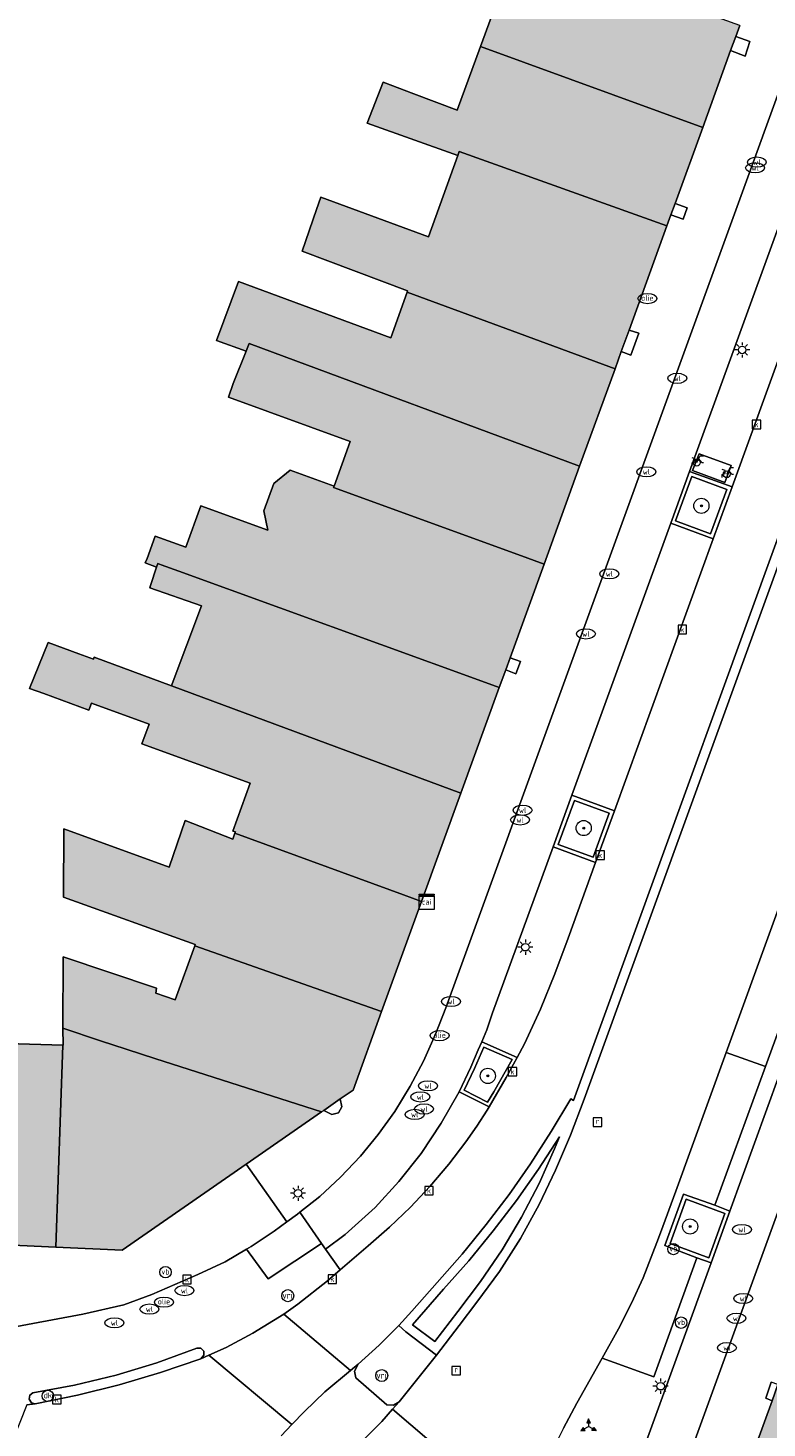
# Model space of a CAD drawing. Header units: metres. Extents: x 196496 to 197479, y 355139 to 356324.
# Tile 121 of 144: x 197172 to 197211, y 355725 to 355798. Entities that reach past the tile are written whole.
import ezdxf
from ezdxf.enums import TextEntityAlignment as Align

# ---------------------------------------------------------------- set-up
doc = ezdxf.new("R2010")
doc.units = ezdxf.units.M
doc.layers.get('0').update_dxf_attribs({"color": 252, "lineweight": 18})
for name, color, linetype, lineweight in [('B-WE-GR-BOOM-S', 252, 'Continuous', 18), ('B-WE-IE-MEUBILAIR_WEGMEUBILAIR-GV', 252, 'Continuous', 18), ('B-WE-IE-MEUBILAIR_WEGMEUBILAIR-S', 252, 'Continuous', 18), ('B-WE-IE-MEUBILAIR_WEGMEUBILAIR_PAAL-S', 252, 'Continuous', 18), ('B-WE-IE-MEUBILAIR_WEGMEUBILAIR_VERKEERSBORD-S', 252, 'Continuous', 18), ('B-WE-KL-BRANDSTOF_PUT-S', 252, 'Continuous', 18), ('B-WE-KL-DATA-S', 252, 'Continuous', 18), ('B-WE-KL-ET_LS_OV_LICHTMAST-S', 252, 'Continuous', 18), ('B-WE-KL-WATER-S', 252, 'Continuous', 18), ('B-WE-OG-BEBOUWING-GV', 252, 'Continuous', 18), ('B-WE-OG-TERREIN_ERF-GV', 252, 'Continuous', 18), ('B-WE-RI-GWA_KOLK-S', 252, 'Continuous', 18), ('B-WE-RI-GWA_RIOOLPUT-S', 252, 'Continuous', 18), ('B-WE-VH-ONVERHARD-GV', 252, 'Continuous', 18), ('B-WE-VH-VERHARDING_ASFALT-GV', 252, 'Continuous', 18), ('B-WE-VH-VERHARDING_BETON-GV', 252, 'Continuous', 18), ('B-WE-VH-VERHARDING_BETONSTRAATSTEEN-GV', 252, 'Continuous', 18), ('B-WE-VH-VERHARDING_OPEN-GV', 252, 'Continuous', 18), ('B-WE-VH-VERHARDING_SIERBESTRATING-GV', 252, 'Continuous', 18), ('B-WE-VH-VERHARDING_STRAATBAKSTEEN-GV', 252, 'Continuous', 18), ('B-WE-VH-VERHARDING_TEGEL-GV', 252, 'Continuous', 18), ('B-WE-VW-VRI-S', 252, 'Continuous', 18)]:
    doc.layers.add(name, color=color, linetype=linetype, lineweight=lineweight)
doc.layers.add('X-XX-AL-PRESENTATIE_GEBOUW3-V', color=7, linetype='Continuous', lineweight=18, true_color=0xf0f0f0)
doc.styles.add('NLCS-ISO', font='NLCS-ISO.ttf')

# ---------------------------------------------------------------- blocks, each defined once
blk = doc.blocks.new('SIE-WEG_VERKEERSBORD_WEGWIJZER-SO')
at = {"linetype": 'ByBlock', "lineweight": 18}
h = blk.add_hatch(color=0, dxfattribs=at)
h.dxf.hatch_style = 1
h.paths.add_polyline_path([(0.5, 1), (0, 2), (-0.5, 1)])
h = blk.add_hatch(color=0, dxfattribs=at)
h.dxf.hatch_style = 1
h.paths.add_polyline_path([(-1.38, -0.22), (-2, -1.15), (-0.88, -1.09)])
h = blk.add_hatch(color=0, dxfattribs=at)
h.dxf.hatch_style = 1
h.paths.add_polyline_path([(1.38, -0.22), (2, -1.15), (0.88, -1.09)])
at = {"color": 0, "linetype": 'ByBlock', "lineweight": 18}
for points in [[(-1.13, -0.65), (0, 0)], [(0, 1), (0, 0)], [(1.13, -0.65), (0, 0)]]:
    blk.add_lwpolyline(points, dxfattribs=at)
for points in [[(0.5, 1), (0, 2), (-0.5, 1)], [(-1.38, -0.22), (-2, -1.15), (-0.88, -1.09)], [(1.38, -0.22), (2, -1.15), (0.88, -1.09)]]:
    blk.add_lwpolyline(points, close=True, dxfattribs=at)
blk = doc.blocks.new('SKL-DATA_SIGNAAL_CAIKAST-SO')
at = {"color": 0, "linetype": 'ByBlock', "lineweight": 18}
for points in [[(-2, 2), (2, 2), (2, 1.68), (-2, 1.68)], [(-2, 1.52), (2, 1.52), (2, -2), (-2, -2)]]:
    blk.add_lwpolyline(points, close=True, dxfattribs=at)
at = {"color": 0, "linetype": 'ByBlock', "lineweight": 18, "style": 'NLCS-ISO'}
blk.add_text('cai', height=1.5, dxfattribs=at).set_placement((0, 0), align=Align.MIDDLE_CENTER)
blk = doc.blocks.new('SIE-WEG_PAAL_DRUKKNOPPAAL-SO')
at = {"color": 0, "linetype": 'ByBlock', "lineweight": 18}
blk.add_circle((0, 0), 1.5, dxfattribs=at)
at = {"color": 0, "linetype": 'ByBlock', "lineweight": 18, "style": 'NLCS-ISO'}
blk.add_text('dk', height=1.5, dxfattribs=at).set_placement((0, 0.15), align=Align.MIDDLE_CENTER)
blk = doc.blocks.new('SKL-ET_OV_LICHTMAST-SO')
at = {"color": 0, "linetype": 'ByBlock', "lineweight": 18}
for points in [[(-1.25, 0), (-2, 0)], [(-1.41, 1.41), (-0.88, 0.88)], [(0, 2), (0, 1.25)], [(0.88, 0.88), (1.41, 1.41)], [(2, 0), (1.25, 0)], [(-1.41, -1.41), (-0.88, -0.88)], [(0, -1.25), (0, -2)], [(0.88, -0.88), (1.41, -1.41)]]:
    blk.add_lwpolyline(points, dxfattribs=at)
blk.add_circle((0, 0), 1, dxfattribs=at)
blk = doc.blocks.new('SIE-WEG_PAAL_VERKEERSBORD-SO')
at = {"color": 0, "linetype": 'ByBlock', "lineweight": 18}
blk.add_circle((0, 0), 1.5, dxfattribs=at)
at = {"color": 0, "linetype": 'ByBlock', "lineweight": 18, "style": 'NLCS-ISO'}
blk.add_text('vb', height=1.5, dxfattribs=at).set_placement((0, 0.13), align=Align.MIDDLE_CENTER)
blk = doc.blocks.new('SKL-VRI_PAAL-SO')
at = {"lineweight": 18}
blk.add_circle((0, 0), 1.59, dxfattribs=at)
at = {"lineweight": 18, "style": 'NLCS-ISO'}
blk.add_text('vri', height=1.8, dxfattribs=at).set_placement((-0.06, 0.08), align=Align.MIDDLE_CENTER)
blk = doc.blocks.new('SKL-WATER_WATERLEIDINGPUT-SO')
at = {"color": 0, "linetype": 'ByBlock', "lineweight": 18}
blk.add_ellipse((0, 0), major_axis=(2.5, 0), ratio=0.54, dxfattribs=at)
at = {"color": 0, "linetype": 'ByBlock', "lineweight": 18, "style": 'NLCS-ISO'}
blk.add_text('wl', height=1.5, dxfattribs=at).set_placement((0, 0), align=Align.MIDDLE_CENTER)
blk = doc.blocks.new('SRI-KOLK-SO')
at = {"color": 0, "linetype": 'ByBlock', "lineweight": 18}
blk.add_lwpolyline([(-1.125, -1.125), (1.125, -1.125), (1.125, 1.125), (-1.125, 1.125)], close=True, dxfattribs=at)
at = {"color": 0, "linetype": 'ByBlock', "lineweight": 18, "style": 'NLCS-ISO'}
blk.add_text('k', height=1.5, dxfattribs=at).set_placement((0, 0), align=Align.MIDDLE_CENTER)
blk = doc.blocks.new('SKL-BENZINEPUT_OLIEPUT-SO')
at = {"color": 0, "linetype": 'ByBlock', "lineweight": 18}
blk.add_ellipse((0, 0), major_axis=(2.5, 0), ratio=0.54, dxfattribs=at)
at = {"color": 0, "linetype": 'ByBlock', "lineweight": 18, "style": 'NLCS-ISO'}
blk.add_text('olie', height=1.5, dxfattribs=at).set_placement((0, 0.16), align=Align.MIDDLE_CENTER)
blk = doc.blocks.new('SRI-PUT_INSPECTIEPUT_RIOOLPUT-SO')
at = {"color": 0, "linetype": 'ByBlock', "lineweight": 18}
blk.add_lwpolyline([(-1.12, -1.12), (1.12, -1.12), (1.12, 1.12), (-1.12, 1.12)], close=True, dxfattribs=at)
at = {"color": 0, "linetype": 'ByBlock', "lineweight": 18, "style": 'NLCS-ISO'}
blk.add_text('r', height=1.5, dxfattribs=at).set_placement((0, 0.28), align=Align.MIDDLE_CENTER)
blk = doc.blocks.new('SIE-WEG_FIETSENREK-SO')
at = {"color": 0, "linetype": 'ByBlock', "lineweight": 18}
for points in [[(-1.5, -1.35), (-1.5, -0.54), (-0.73, -0.28), (-0.73, 0.53), (-1.5, 0.79)], [(-0.3, -0.45), (0.6, 1.35), (1.5, 1.35)], [(1.05, -0.45), (0.21, 0.58)], [(1.05, -0.45), (1.5, -0.45)]]:
    blk.add_lwpolyline(points, dxfattribs=at)
blk.add_circle((-0.3, -0.45), 0.9, dxfattribs=at)
blk = doc.blocks.new('SGR-BOOM_01-SO')
at = {"linetype": 'ByBlock', "lineweight": 18}
h = blk.add_hatch(color=0, dxfattribs=at)
h.dxf.hatch_style = 1
edge = h.paths.add_edge_path()
edge.add_arc((0, 0), 0.25, 0, 360)
at = {"color": 0, "linetype": 'ByBlock', "lineweight": 18}
for radius in [2, 0.25]:
    blk.add_circle((0, 0), radius, dxfattribs=at)

msp = doc.modelspace()

# ---------------------------------------------------------------- hatches: boundary and pattern name
at = {"layer": 'X-XX-AL-PRESENTATIE_GEBOUW3-V'}
for points in [[(197209.407, 355797.27), (197209.675, 355798.008), (197209.887, 355798.593), (197192.068, 355804.999), (197192.029, 355804.898), (197190.863, 355801.885), (197194.935, 355800.291), (197195.936, 355800.84), (197196.149, 355801.365), (197197.461, 355800.888), (197196.214, 355797.493), (197207.933, 355793.213)], [(197195.01, 355791.736), (197195.085, 355791.944), (197206.047, 355788.02), (197206.256, 355788.596), (197206.475, 355789.199), (197207.933, 355793.213), (197196.214, 355797.493), (197194.976, 355794.125), (197192.691, 355794.99), (197191.066, 355795.606), (197190.225, 355793.443)], [(197206.047, 355788.02), (197195.085, 355791.944), (197195.01, 355791.736), (197193.466, 355787.447), (197187.782, 355789.544), (197187.556, 355788.881), (197186.806, 355786.68), (197192.354, 355784.59), (197192.333, 355784.531), (197197.552, 355782.603), (197203.307, 355780.477), (197203.637, 355781.387), (197204.049, 355782.52)], [(197183.838, 355781.413), (197183.925, 355781.633), (197183.998, 355781.818), (197201.441, 355775.341), (197203.307, 355780.477), (197197.552, 355782.603), (197192.333, 355784.531), (197191.481, 355782.113), (197183.444, 355785.082), (197182.283, 355781.972)], [(197183.925, 355781.633), (197183.838, 355781.413), (197183.163, 355779.701), (197182.904, 355778.983), (197189.334, 355776.648), (197188.478, 355774.289), (197188.456, 355774.228), (197198.186, 355770.679), (197199.566, 355770.176), (197201.441, 355775.341), (197183.998, 355781.818)], [(197179.113, 355770.022), (197179.175, 355770.21), (197179.35, 355770.147), (197180.281, 355769.808), (197196.273, 355764), (197197.2, 355763.664), (197197.539, 355764.596), (197197.772, 355765.239), (197199.566, 355770.176), (197198.186, 355770.679), (197188.456, 355774.228), (197188.478, 355774.289), (197186.157, 355775.132), (197185.302, 355774.436), (197184.777, 355772.991), (197184.987, 355771.961), (197181.442, 355773.25), (197180.651, 355771.074), (197179.039, 355771.659), (197178.609, 355770.475), (197178.516, 355770.242)], [(197179.35, 355770.147), (197179.175, 355770.21), (197179.113, 355770.022), (197178.793, 355769.054), (197178.75, 355768.926), (197181.489, 355767.976), (197179.936, 355763.861), (197179.899, 355763.762), (197195.175, 355758.088), (197197.2, 355763.664), (197196.273, 355764), (197180.281, 355769.808)], [(197192.144, 355752.724), (197193.1, 355752.373), (197195.175, 355758.088), (197179.899, 355763.762), (197175.82, 355765.277), (197175.778, 355765.161), (197175.005, 355765.443), (197173.386, 355766.052), (197172.411, 355763.623), (197173.164, 355763.345), (197174.115, 355762.994), (197175.544, 355762.475), (197175.675, 355762.836), (197178.719, 355761.729), (197178.344, 355760.7), (197184.058, 355758.622), (197183.138, 355756.098), (197183.271, 355756.05), (197183.248, 355755.988)], [(197193.1, 355752.373), (197192.144, 355752.724), (197183.248, 355755.988), (197183.133, 355755.674), (197180.624, 355756.662), (197179.787, 355754.196), (197174.228, 355756.223), (197174.204, 355752.612), (197181.154, 355750.104), (197181.131, 355750.042), (197190.992, 355746.571)], [(197167.341, 355734.453), (197173.802, 355734.15), (197174.169, 355744.798), (197171.256, 355744.896), (197171.588, 355754.832), (197167.993, 355754.954), (197167.84, 355750.732), (197167.769, 355748.79)], [(197174.159, 355745.691), (197176.161, 355745.035), (197177.504, 355744.595), (197179.072, 355744.085), (197187.826, 355741.282), (197187.943, 355741.363), (197188.809, 355741.963), (197189.49, 355742.435), (197190.992, 355746.571), (197181.131, 355750.042), (197180.093, 355747.189), (197179.075, 355747.547), (197179.109, 355747.813), (197174.184, 355749.464)], [(197173.802, 355734.15), (197177.296, 355733.986), (197183.846, 355738.524), (197187.826, 355741.282), (197179.072, 355744.085), (197177.504, 355744.595), (197176.161, 355745.035), (197174.159, 355745.691), (197174.192, 355744.797), (197174.169, 355744.798)], [(197209.838, 355721.224), (197223.341, 355716.266), (197223.456, 355716.608), (197220.55, 355717.558), (197221.546, 355720.176), (197224.598, 355719.07), (197225.842, 355722.281), (197212.106, 355727.449), (197211.904, 355726.895), (197211.596, 355726.048)]]:
    msp.add_hatch(color=256, dxfattribs=at).paths.add_polyline_path(points)

# ---------------------------------------------------------------- linework, layer by layer
at = {"layer": 'B-WE-IE-MEUBILAIR_WEGMEUBILAIR-GV', "flags": 128}
for points in [[(197209.207, 355774.119), (197207.356, 355774.795), (197206.502, 355772.462), (197208.345, 355771.777)], [(197203.004, 355757.042), (197201.163, 355757.717), (197200.308, 355755.384), (197202.156, 355754.711)], [(197197.875, 355744.038), (197196.383, 355744.692), (197195.896, 355743.563), (197195.355, 355742.435), (197196.569, 355741.803), (197196.916, 355742.336)], [(197208.251, 355733.584), (197209.097, 355735.92), (197207.056, 355736.684), (197206.209, 355734.346)]]:
    msp.add_lwpolyline(points, close=True, dxfattribs=at)
at = {"layer": 'B-WE-OG-BEBOUWING-GV', "flags": 128}
for points in [[(197209.407, 355797.27), (197209.675, 355798.008), (197209.887, 355798.593), (197192.068, 355804.999), (197192.029, 355804.898), (197190.863, 355801.885), (197194.935, 355800.291), (197195.936, 355800.84), (197196.149, 355801.365), (197197.461, 355800.888), (197196.214, 355797.493), (197207.933, 355793.213)], [(197195.01, 355791.736), (197195.085, 355791.944), (197206.047, 355788.02), (197206.256, 355788.596), (197206.475, 355789.199), (197207.933, 355793.213), (197196.214, 355797.493), (197194.976, 355794.125), (197192.691, 355794.99), (197191.066, 355795.606), (197190.225, 355793.443)], [(197206.047, 355788.02), (197195.085, 355791.944), (197195.01, 355791.736), (197193.466, 355787.447), (197187.782, 355789.544), (197187.556, 355788.881), (197186.806, 355786.68), (197192.354, 355784.59), (197192.333, 355784.531), (197197.552, 355782.603), (197203.307, 355780.477), (197203.637, 355781.387), (197204.049, 355782.52)], [(197183.838, 355781.413), (197183.925, 355781.633), (197183.998, 355781.818), (197201.441, 355775.341), (197203.307, 355780.477), (197197.552, 355782.603), (197192.333, 355784.531), (197191.481, 355782.113), (197183.444, 355785.082), (197182.283, 355781.972)], [(197183.925, 355781.633), (197183.838, 355781.413), (197183.163, 355779.701), (197182.904, 355778.983), (197189.334, 355776.648), (197188.478, 355774.289), (197188.456, 355774.228), (197198.186, 355770.679), (197199.566, 355770.176), (197201.441, 355775.341), (197183.998, 355781.818)], [(197179.113, 355770.022), (197179.175, 355770.21), (197179.35, 355770.147), (197180.281, 355769.808), (197196.273, 355764), (197197.2, 355763.664), (197197.539, 355764.596), (197197.772, 355765.239), (197199.566, 355770.176), (197198.186, 355770.679), (197188.456, 355774.228), (197188.478, 355774.289), (197186.157, 355775.132), (197185.302, 355774.436), (197184.777, 355772.991), (197184.987, 355771.961), (197181.442, 355773.25), (197180.651, 355771.074), (197179.039, 355771.659), (197178.609, 355770.475), (197178.516, 355770.242)], [(197179.35, 355770.147), (197179.175, 355770.21), (197179.113, 355770.022), (197178.793, 355769.054), (197178.75, 355768.926), (197181.489, 355767.976), (197179.936, 355763.861), (197179.899, 355763.762), (197195.175, 355758.088), (197197.2, 355763.664), (197196.273, 355764), (197180.281, 355769.808)], [(197192.144, 355752.724), (197193.1, 355752.373), (197195.175, 355758.088), (197179.899, 355763.762), (197175.82, 355765.277), (197175.778, 355765.161), (197175.005, 355765.443), (197173.386, 355766.052), (197172.411, 355763.623), (197173.164, 355763.345), (197174.115, 355762.994), (197175.544, 355762.475), (197175.675, 355762.836), (197178.719, 355761.729), (197178.344, 355760.7), (197184.058, 355758.622), (197183.138, 355756.098), (197183.271, 355756.05), (197183.248, 355755.988)], [(197193.1, 355752.373), (197192.144, 355752.724), (197183.248, 355755.988), (197183.133, 355755.674), (197180.624, 355756.662), (197179.787, 355754.196), (197174.228, 355756.223), (197174.204, 355752.612), (197181.154, 355750.104), (197181.131, 355750.042), (197190.992, 355746.571)], [(197167.341, 355734.453), (197173.802, 355734.15), (197174.169, 355744.798), (197171.256, 355744.896), (197171.588, 355754.832), (197167.993, 355754.954), (197167.84, 355750.732), (197167.769, 355748.79)], [(197174.159, 355745.691), (197176.161, 355745.035), (197177.504, 355744.595), (197179.072, 355744.085), (197187.826, 355741.282), (197187.943, 355741.363), (197188.809, 355741.963), (197189.49, 355742.435), (197190.992, 355746.571), (197181.131, 355750.042), (197180.093, 355747.189), (197179.075, 355747.547), (197179.109, 355747.813), (197174.184, 355749.464)], [(197173.802, 355734.15), (197177.296, 355733.986), (197183.846, 355738.524), (197187.826, 355741.282), (197179.072, 355744.085), (197177.504, 355744.595), (197176.161, 355745.035), (197174.159, 355745.691), (197174.192, 355744.797), (197174.169, 355744.798)], [(197209.838, 355721.224), (197223.341, 355716.266), (197223.456, 355716.608), (197220.55, 355717.558), (197221.546, 355720.176), (197224.598, 355719.07), (197225.842, 355722.281), (197212.106, 355727.449), (197211.904, 355726.895), (197211.596, 355726.048)]]:
    msp.add_lwpolyline(points, close=True, dxfattribs=at)
at = {"layer": 'B-WE-OG-TERREIN_ERF-GV', "flags": 128}
msp.add_lwpolyline([(197171.256, 355744.896), (197174.169, 355744.798), (197174.192, 355744.797), (197174.159, 355745.691), (197174.184, 355749.464), (197179.109, 355747.813), (197179.075, 355747.547), (197180.093, 355747.189), (197181.131, 355750.042), (197181.154, 355750.104), (197174.204, 355752.612), (197174.228, 355756.223), (197179.787, 355754.196), (197180.624, 355756.662), (197183.133, 355755.674), (197183.248, 355755.988), (197183.271, 355756.05), (197183.138, 355756.098), (197184.058, 355758.622), (197178.344, 355760.7), (197178.719, 355761.729), (197175.675, 355762.836), (197175.544, 355762.475), (197174.115, 355762.994), (197173.164, 355763.345), (197172.411, 355763.623), (197173.386, 355766.052), (197175.005, 355765.443), (197175.778, 355765.161), (197175.82, 355765.277), (197179.899, 355763.762), (197179.936, 355763.861), (197181.489, 355767.976), (197178.75, 355768.926), (197178.793, 355769.054), (197179.113, 355770.022), (197178.516, 355770.242), (197178.609, 355770.475), (197179.039, 355771.659), (197180.651, 355771.074), (197181.442, 355773.25), (197184.987, 355771.961), (197184.777, 355772.991), (197185.302, 355774.436), (197186.157, 355775.132), (197188.478, 355774.289), (197189.334, 355776.648), (197182.904, 355778.983), (197183.163, 355779.701), (197183.838, 355781.413), (197182.283, 355781.972), (197183.444, 355785.082), (197191.481, 355782.113), (197192.333, 355784.531), (197192.354, 355784.59), (197186.806, 355786.68), (197187.556, 355788.881), (197187.782, 355789.544), (197193.466, 355787.447), (197195.01, 355791.736), (197190.225, 355793.443), (197191.066, 355795.606), (197192.691, 355794.99), (197194.976, 355794.125), (197196.214, 355797.493), (197197.461, 355800.888)], dxfattribs=at)
at = {"layer": 'B-WE-VH-ONVERHARD-GV', "flags": 128}
for points in [[(197209.207, 355774.119), (197207.356, 355774.795), (197206.502, 355772.462), (197208.345, 355771.777)], [(197203.004, 355757.042), (197201.163, 355757.717), (197200.308, 355755.384), (197202.156, 355754.711)], [(197197.875, 355744.038), (197196.383, 355744.692), (197195.896, 355743.563), (197195.355, 355742.435), (197196.569, 355741.803), (197196.916, 355742.336)], [(197208.251, 355733.584), (197209.097, 355735.92), (197207.056, 355736.684), (197206.209, 355734.346)]]:
    msp.add_lwpolyline(points, close=True, dxfattribs=at)
at = {"layer": 'B-WE-VH-VERHARDING_ASFALT-GV', "flags": 128}
for points in [[(197226.231, 355809.506), (197201.68, 355741.945), (197200.963, 355740.047), (197200.172, 355738.209), (197199.297, 355736.388), (197198.311, 355734.61), (197197.213, 355732.864), (197196.011, 355731.243), (197195.089, 355730.015), (197193.893, 355728.447), (197191.919, 355725.986), (197191.569, 355725.592), (197198.461, 355719.705)], [(197200.582, 355724.596), (197201.284, 355725.915), (197202.632, 355728.283), (197203.498, 355729.835), (197204.17, 355731.198), (197204.788, 355732.532), (197205.511, 355734.392), (197205.709, 355734.903), (197206.509, 355737.101), (197209.173, 355744.422), (197211.725, 355751.44), (197212.738, 355754.225), (197215.269, 355761.183), (197217.821, 355768.2), (197218.811, 355770.922), (197221.223, 355777.553), (197223.651, 355784.228), (197224.646, 355786.961), (197227.068, 355793.62), (197229.468, 355800.218)], [(197185.69, 355724.193), (197186.258, 355724.784), (197181.869, 355728.447), (197181.454, 355728.264), (197179.327, 355727.533), (197177.147, 355726.884), (197174.94, 355726.335), (197172.712, 355725.887), (197172.269, 355725.82), (197169.18, 355718.055)]]:
    msp.add_lwpolyline(points, dxfattribs=at)
for points in [[(197186.258, 355724.784), (197186.917, 355725.47), (197187.995, 355726.509), (197189.343, 355727.643), (197185.831, 355730.611), (197184.186, 355729.602), (197182.795, 355728.855), (197181.869, 355728.447)], [(197191.569, 355725.592), (197190.994, 355724.944), (197190.068, 355724.025), (197189.062, 355723.088), (197188.74, 355722.81), (197197.089, 355715.749), (197197.247, 355716.299), (197198.215, 355719.04), (197198.461, 355719.705)]]:
    msp.add_lwpolyline(points, close=True, dxfattribs=at)
at = {"layer": 'B-WE-VH-VERHARDING_BETON-GV', "flags": 128}
msp.add_lwpolyline([(197214.287, 355787.477), (197209.485, 355774.251), (197208.488, 355771.504), (197203.274, 355757.161), (197202.283, 355754.434), (197200.835, 355750.452), (197200.13, 355748.569), (197199.376, 355746.696), (197198.533, 355744.87), (197198.135, 355744.145), (197197.561, 355743.1), (197196.67, 355741.552), (197196.565, 355741.37), (197196.007, 355740.532), (197195.441, 355739.704), (197194.534, 355738.524), (197193.54, 355737.348), (197192.512, 355736.258), (197191.413, 355735.195), (197190.289, 355734.209), (197188.803, 355732.946), (197188.134, 355732.378), (197186.568, 355731.131), (197185.831, 355730.611), (197189.343, 355727.643), (197189.75, 355727.978), (197190.854, 355728.983), (197191.896, 355730.015), (197192.58, 355730.765), (197193.917, 355732.283), (197195.244, 355733.773), (197196.504, 355735.348), (197197.718, 355736.92), (197198.847, 355738.548), (197199.93, 355740.242), (197200.968, 355741.974), (197201.123, 355741.878), (197228.591, 355817.507)], dxfattribs=at)
at = {"layer": 'B-WE-VH-VERHARDING_BETONSTRAATSTEEN-GV', "flags": 128}
for points in [[(197221.113, 355820.317), (197194.386, 355746.77), (197193.831, 355745.385), (197193.197, 355743.965), (197192.494, 355742.639), (197191.687, 355741.305), (197190.806, 355740.087), (197189.879, 355738.943), (197188.826, 355737.831), (197187.726, 355736.827), (197186.669, 355735.986), (197187.812, 355734.34), (197188.025, 355734.032), (197189.069, 355734.817), (197190.646, 355736.244), (197191.894, 355737.611), (197193.073, 355739.087), (197194.128, 355740.693), (197195.075, 355742.336), (197195.691, 355743.637), (197196.091, 355744.559), (197196.283, 355744.972), (197196.545, 355745.616), (197196.845, 355746.515), (197200.045, 355755.261), (197201.035, 355757.984), (197206.245, 355772.336), (197207.239, 355775.067), (197212.061, 355788.313)], [(197206.348, 355720.707), (197239.585, 355812.134), (197239.416, 355812.158), (197237.918, 355812.056), (197236.965, 355811.842), (197236.921, 355811.826), (197236.068, 355811.508), (197236.455, 355811.389), (197236.588, 355811.031), (197233.317, 355801.947), (197232.333, 355799.236), (197227.5, 355785.939), (197227.497, 355785.932), (197226.499, 355783.208), (197221.666, 355769.898), (197220.679, 355767.173), (197215.561, 355753.11), (197214.573, 355750.39), (197209.362, 355736.046), (197208.385, 355733.32), (197203.819, 355720.782)]]:
    msp.add_lwpolyline(points, dxfattribs=at)
for points in [[(197209.11, 355774.476), (197209.435, 355775.375), (197207.744, 355775.994), (197207.4, 355775.121)], [(197209.485, 355774.251), (197207.239, 355775.067), (197206.245, 355772.336), (197208.488, 355771.504)], [(197209.207, 355774.119), (197208.345, 355771.777), (197206.502, 355772.462), (197207.356, 355774.795)], [(197201.035, 355757.984), (197200.045, 355755.261), (197202.283, 355754.434), (197203.274, 355757.161)], [(197203.004, 355757.042), (197202.156, 355754.711), (197200.308, 355755.384), (197201.163, 355757.717)], [(197196.283, 355744.972), (197196.091, 355744.559), (197195.691, 355743.637), (197195.075, 355742.336), (197196.67, 355741.552), (197197.561, 355743.1), (197198.135, 355744.145)], [(197197.875, 355744.038), (197196.916, 355742.336), (197196.569, 355741.803), (197195.355, 355742.435), (197195.896, 355743.563), (197196.383, 355744.692)], [(197208.385, 355733.32), (197209.362, 355736.046), (197208.569, 355736.357), (197206.929, 355736.948), (197205.938, 355734.226), (197207.625, 355733.587)], [(197208.251, 355733.584), (197206.209, 355734.346), (197207.056, 355736.684), (197209.097, 355735.92)], [(197185.987, 355735.481), (197185.312, 355734.989), (197184.108, 355734.186), (197183.858, 355734.036), (197184.997, 355732.475), (197187.812, 355734.34), (197186.669, 355735.986), (197186.543, 355735.886)]]:
    msp.add_lwpolyline(points, close=True, dxfattribs=at)
at = {"layer": 'B-WE-VH-VERHARDING_OPEN-GV', "flags": 128}
for points in [[(197209.675, 355798.008), (197209.407, 355797.27), (197210.173, 355796.976), (197210.426, 355797.742)], [(197206.475, 355789.199), (197206.256, 355788.596), (197206.895, 355788.372), (197207.11, 355788.977)], [(197203.637, 355781.387), (197204.136, 355781.199), (197204.558, 355782.364), (197204.049, 355782.52)], [(197197.772, 355765.239), (197197.539, 355764.596), (197198.076, 355764.392), (197198.32, 355765.042)], [(197188.809, 355741.963), (197187.943, 355741.363), (197188.36, 355741.142), (197188.707, 355741.24), (197188.896, 355741.547)], [(197211.596, 355726.048), (197211.904, 355726.895), (197211.555, 355727.018), (197211.261, 355726.176)]]:
    msp.add_lwpolyline(points, close=True, dxfattribs=at)
at = {"layer": 'B-WE-VH-VERHARDING_SIERBESTRATING-GV', "flags": 128}
for points in [[(197212.143, 355751.288), (197213.151, 355754.075), (197214.792, 355753.418), (197217.35, 355760.45), (197215.269, 355761.183), (197212.738, 355754.225), (197211.725, 355751.44), (197209.173, 355744.422), (197211.25, 355743.683), (197213.806, 355750.669)], [(197208.569, 355736.357), (197211.25, 355743.683), (197209.173, 355744.422), (197206.509, 355737.101), (197205.709, 355734.903), (197205.511, 355734.392), (197204.788, 355732.532), (197204.17, 355731.198), (197203.498, 355729.835), (197202.632, 355728.283), (197205.347, 355727.298), (197207.625, 355733.587), (197205.938, 355734.226), (197206.929, 355736.948)]]:
    msp.add_lwpolyline(points, close=True, dxfattribs=at)
at = {"layer": 'B-WE-VH-VERHARDING_STRAATBAKSTEEN-GV', "flags": 128}
for points in [[(197209.887, 355798.593), (197209.675, 355798.008), (197210.426, 355797.742), (197210.173, 355796.976), (197209.407, 355797.27), (197207.933, 355793.213), (197206.475, 355789.199), (197207.11, 355788.977), (197206.895, 355788.372), (197206.256, 355788.596), (197206.047, 355788.02), (197204.049, 355782.52), (197204.558, 355782.364), (197204.136, 355781.199), (197203.637, 355781.387), (197203.307, 355780.477), (197201.441, 355775.341), (197199.566, 355770.176), (197197.772, 355765.239), (197198.32, 355765.042), (197198.076, 355764.392), (197197.539, 355764.596), (197197.2, 355763.664), (197195.175, 355758.088), (197193.1, 355752.373), (197190.992, 355746.571), (197189.49, 355742.435), (197188.809, 355741.963), (197188.896, 355741.547), (197188.707, 355741.24), (197188.36, 355741.142), (197187.943, 355741.363), (197187.826, 355741.282), (197183.846, 355738.524), (197185.987, 355735.481), (197186.543, 355735.886), (197186.669, 355735.986), (197187.726, 355736.827), (197188.826, 355737.831), (197189.879, 355738.943), (197190.806, 355740.087), (197191.687, 355741.305), (197192.494, 355742.639), (197193.197, 355743.965), (197193.831, 355745.385), (197194.386, 355746.77), (197221.113, 355820.317)], [(197239.585, 355812.134), (197206.348, 355720.707)], [(197190.068, 355724.025), (197190.994, 355724.944), (197191.569, 355725.592), (197191.919, 355725.986), (197191.609, 355725.808), (197191.264, 355725.836), (197189.621, 355727.259), (197189.56, 355727.61), (197189.75, 355727.978), (197189.343, 355727.643), (197187.995, 355726.509), (197186.917, 355725.47), (197186.258, 355724.784), (197185.69, 355724.193)], [(197209.838, 355721.224), (197211.596, 355726.048), (197211.261, 355726.176), (197211.555, 355727.018)]]:
    msp.add_lwpolyline(points, dxfattribs=at)
for points in [[(197193.893, 355728.447), (197195.089, 355730.015), (197196.011, 355731.243), (197197.213, 355732.864), (197198.311, 355734.61), (197199.297, 355736.388), (197200.172, 355738.209), (197200.963, 355740.047), (197201.68, 355741.945), (197226.231, 355809.506), (197229.078, 355817.342), (197228.591, 355817.507), (197201.123, 355741.878), (197200.968, 355741.974), (197199.93, 355740.242), (197198.847, 355738.548), (197197.718, 355736.92), (197196.504, 355735.348), (197195.244, 355733.773), (197193.917, 355732.283), (197192.58, 355730.765), (197191.896, 355730.015), (197192.273, 355729.687)], [(197212.061, 355788.313), (197207.239, 355775.067), (197209.485, 355774.251), (197214.287, 355787.477)], [(197209.11, 355774.476), (197207.4, 355775.121), (197207.744, 355775.994), (197209.435, 355775.375)], [(197206.245, 355772.336), (197201.035, 355757.984), (197203.274, 355757.161), (197208.488, 355771.504)], [(197200.045, 355755.261), (197196.845, 355746.515), (197196.545, 355745.616), (197196.283, 355744.972), (197198.135, 355744.145), (197198.533, 355744.87), (197199.376, 355746.696), (197200.13, 355748.569), (197200.835, 355750.452), (197202.283, 355754.434)], [(197211.25, 355743.683), (197208.569, 355736.357), (197209.362, 355736.046), (197214.573, 355750.39), (197213.806, 355750.669)], [(197188.803, 355732.946), (197190.289, 355734.209), (197191.413, 355735.195), (197192.512, 355736.258), (197193.54, 355737.348), (197194.534, 355738.524), (197195.441, 355739.704), (197196.007, 355740.532), (197196.565, 355741.37), (197196.67, 355741.552), (197195.075, 355742.336), (197194.128, 355740.693), (197193.073, 355739.087), (197191.894, 355737.611), (197190.646, 355736.244), (197189.069, 355734.817), (197188.025, 355734.032)], [(197200.376, 355739.97), (197199.272, 355738.258), (197198.111, 355736.616), (197196.879, 355735.01), (197195.597, 355733.428), (197194.253, 355731.929), (197192.617, 355730.056), (197193.79, 355729.165), (197195.012, 355730.744), (197196.205, 355732.336), (197197.345, 355733.997), (197198.37, 355735.723), (197199.297, 355737.497), (197200.113, 355739.332)], [(197200.376, 355739.97), (197200.113, 355739.332), (197199.297, 355737.497), (197198.37, 355735.723), (197197.345, 355733.997), (197196.205, 355732.336), (197195.012, 355730.744), (197193.79, 355729.165), (197192.617, 355730.056), (197194.253, 355731.929), (197195.597, 355733.428), (197196.879, 355735.01), (197198.111, 355736.616), (197199.272, 355738.258)], [(197202.523, 355716.207), (197202.915, 355717.871), (197203.298, 355719.235), (197203.819, 355720.782), (197208.385, 355733.32), (197207.625, 355733.587), (197205.347, 355727.298), (197202.632, 355728.283), (197201.284, 355725.915), (197200.582, 355724.596), (197199.909, 355723.234), (197199.306, 355721.853), (197198.74, 355720.461), (197198.461, 355719.705)], [(197172.712, 355725.887), (197174.94, 355726.335), (197177.147, 355726.884), (197179.327, 355727.533), (197181.454, 355728.264), (197181.616, 355728.445), (197181.607, 355728.664), (197181.451, 355728.817), (197181.232, 355728.821), (197179.124, 355728.051), (197176.973, 355727.4), (197174.789, 355726.871), (197172.582, 355726.467), (197172.419, 355726.33), (197172.388, 355726.119), (197172.506, 355725.941)]]:
    msp.add_lwpolyline(points, close=True, dxfattribs=at)
at = {"layer": 'B-WE-VH-VERHARDING_TEGEL-GV', "flags": 128}
for points in [[(197167.766, 355729.224), (197175.229, 355730.606), (197177.39, 355731.112), (197178.868, 355731.642), (197181.297, 355732.699), (197182.736, 355733.367), (197183.858, 355734.036), (197184.108, 355734.186), (197185.312, 355734.989), (197185.987, 355735.481), (197183.846, 355738.524), (197177.296, 355733.986), (197173.802, 355734.15), (197167.341, 355734.453)], [(197172.269, 355725.82), (197172.712, 355725.887), (197172.506, 355725.941), (197172.388, 355726.119), (197172.419, 355726.33), (197172.582, 355726.467), (197174.789, 355726.871), (197176.973, 355727.4), (197179.124, 355728.051), (197181.232, 355728.821), (197181.451, 355728.817), (197181.607, 355728.664), (197181.616, 355728.445), (197181.454, 355728.264), (197181.869, 355728.447), (197182.795, 355728.855), (197184.186, 355729.602), (197185.831, 355730.611), (197186.568, 355731.131), (197188.134, 355732.378), (197188.803, 355732.946), (197188.025, 355734.032), (197187.812, 355734.34), (197184.997, 355732.475), (197183.858, 355734.036), (197182.736, 355733.367), (197181.297, 355732.699), (197178.868, 355731.642), (197177.39, 355731.112), (197175.229, 355730.606), (197167.766, 355729.224)]]:
    msp.add_lwpolyline(points, dxfattribs=at)
msp.add_lwpolyline([(197193.893, 355728.447), (197192.273, 355729.687), (197191.896, 355730.015), (197190.854, 355728.983), (197189.75, 355727.978), (197189.56, 355727.61), (197189.621, 355727.259), (197191.264, 355725.836), (197191.609, 355725.808), (197191.919, 355725.986)], close=True, dxfattribs=at)

# ---------------------------------------------------------------- block references
at = {"layer": 'B-WE-GR-BOOM-S', "xscale": 0.2, "yscale": 0.2, "zscale": 0.2}
for p in [(197207.866, 355773.256), (197201.654, 355756.255), (197196.596, 355743.18), (197207.269, 355735.236)]:
    msp.add_blockref('SGR-BOOM_01-SO', p, dxfattribs=at)
at = {"layer": 'B-WE-IE-MEUBILAIR_WEGMEUBILAIR-S', "xscale": 0.2, "yscale": 0.2, "zscale": 0.2}
for name, p in [('SIE-WEG_FIETSENREK-SO', (197207.681, 355775.623)), ('SIE-WEG_FIETSENREK-SO', (197209.261, 355775.011)), ('SIE-WEG_PAAL_VERKEERSBORD-SO', (197206.387, 355734.045)), ('SIE-WEG_PAAL_VERKEERSBORD-SO', (197179.586, 355732.827)), ('SIE-WEG_PAAL_VERKEERSBORD-SO', (197206.796, 355730.164))]:
    msp.add_blockref(name, p, dxfattribs=at)
at = {"layer": 'B-WE-IE-MEUBILAIR_WEGMEUBILAIR_PAAL-S', "xscale": 0.2, "yscale": 0.2, "zscale": 0.2}
msp.add_blockref('SIE-WEG_PAAL_DRUKKNOPPAAL-SO', (197173.375, 355726.297), dxfattribs=at)
at = {"layer": 'B-WE-IE-MEUBILAIR_WEGMEUBILAIR_VERKEERSBORD-S', "xscale": 0.2, "yscale": 0.2, "zscale": 0.2}
msp.add_blockref('SIE-WEG_VERKEERSBORD_WEGWIJZER-SO', (197201.911, 355724.684), dxfattribs=at)
at = {"layer": 'B-WE-KL-BRANDSTOF_PUT-S', "xscale": 0.2, "yscale": 0.2, "zscale": 0.2}
for p in [(197205.017, 355784.188), (197194.051, 355745.304), (197179.505, 355731.245)]:
    msp.add_blockref('SKL-BENZINEPUT_OLIEPUT-SO', p, dxfattribs=at)
at = {"layer": 'B-WE-KL-DATA-S', "xscale": 0.2, "yscale": 0.2, "zscale": 0.2}
msp.add_blockref('SKL-DATA_SIGNAAL_CAIKAST-SO', (197193.369, 355752.36), dxfattribs=at)
at = {"layer": 'B-WE-KL-ET_LS_OV_LICHTMAST-S', "xscale": 0.2, "yscale": 0.2, "zscale": 0.2}
for p in [(197210.017, 355781.477), (197198.575, 355749.971), (197186.579, 355736.987), (197205.71, 355726.812)]:
    msp.add_blockref('SKL-ET_OV_LICHTMAST-SO', p, dxfattribs=at)
at = {"layer": 'B-WE-KL-WATER-S', "xscale": 0.2, "yscale": 0.2, "zscale": 0.2}
for p in [(197210.792, 355791.388), (197210.701, 355791.084), (197206.593, 355779.981), (197204.961, 355775.048), (197203.008, 355769.665), (197201.769, 355766.496), (197198.298, 355756.685), (197198.428, 355757.195), (197194.653, 355747.106), (197193.437, 355742.656), (197193.035, 355742.071), (197193.227, 355741.435), (197192.737, 355741.149), (197210.007, 355735.078), (197180.585, 355731.854), (197178.736, 355730.878), (197210.074, 355731.436), (197176.887, 355730.155), (197209.714, 355730.394), (197209.213, 355728.842)]:
    msp.add_blockref('SKL-WATER_WATERLEIDINGPUT-SO', p, dxfattribs=at)
at = {"layer": 'B-WE-RI-GWA_KOLK-S', "xscale": 0.2, "yscale": 0.2, "zscale": 0.2}
for p in [(197210.774, 355777.548), (197206.858, 355766.725), (197202.521, 355754.826), (197197.892, 355743.403), (197193.489, 355737.126), (197180.721, 355732.44), (197188.389, 355732.462), (197173.853, 355726.109)]:
    msp.add_blockref('SRI-KOLK-SO', p, dxfattribs=at)
at = {"layer": 'B-WE-RI-GWA_RIOOLPUT-S', "xscale": 0.2, "yscale": 0.2, "zscale": 0.2}
for p in [(197202.385, 355740.743), (197194.924, 355727.631)]:
    msp.add_blockref('SRI-PUT_INSPECTIEPUT_RIOOLPUT-SO', p, dxfattribs=at)
at = {"layer": 'B-WE-VW-VRI-S', "xscale": 0.2, "yscale": 0.2, "zscale": 0.2}
for p in [(197186.036, 355731.586), (197190.996, 355727.371)]:
    msp.add_blockref('SKL-VRI_PAAL-SO', p, dxfattribs=at)

doc.saveas('drawing.dxf')
